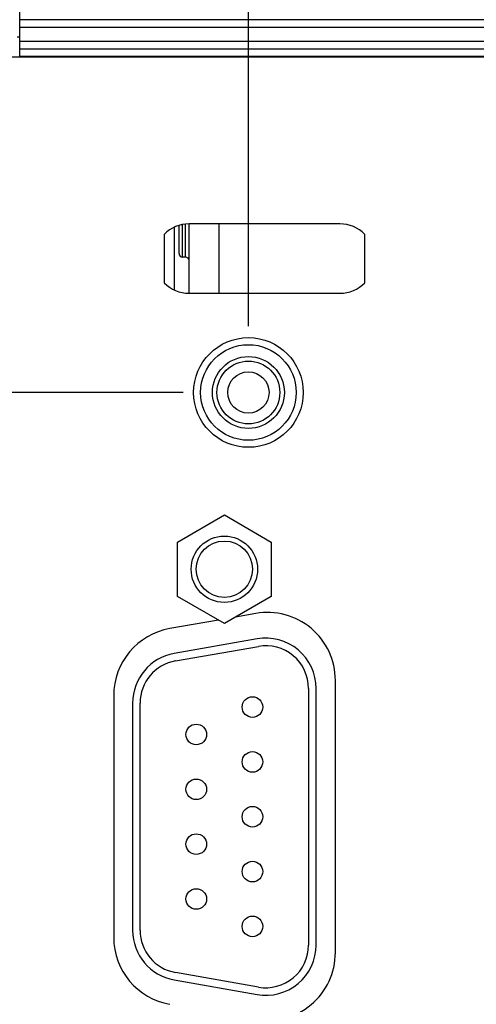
# Model space of a CAD drawing. Header units: inches. Extents: x 0 to 22, y 0 to 17.
# Tile 35 of 49: x 10.8 to 11.7, y 12.4 to 14.4. Entities that reach past the tile are written whole.
import ezdxf

# ---------------------------------------------------------------- set-up
doc = ezdxf.new("R2010")
doc.units = ezdxf.units.IN
doc.header["$LTSCALE"] = 1.21
doc.header["$MEASUREMENT"] = 0
doc.layers.get('0').update_dxf_attribs({"linetype": 'CONTINUOUS'})
doc.layers.add('DIMENSIONS', color=7, linetype='CONTINUOUS')
doc.styles.get("Standard").update_dxf_attribs({"font": 'txt', "width": 0.8})
doc.dimstyles.new('DIMSTYLE_1', dxfattribs={"dimtxt": 0.125, "dimasz": 0.18, "dimexe": 0.18, "dimexo": 0.0625, "dimgap": 0.09, "dimtad": 0, "dimtih": 1, "dimtoh": 1, "dimdec": 3, "dimzin": 4, "dimdsep": 46, "dimtxsty": 'STANDARD', "dimblk": '_FILLED', "dimblk1": '_FILLED', "dimblk2": '_FILLED', "dimcen": 0.09, "dimadec": 0, "dimazin": 0, "dimtp": 0.01, "dimtm": 0.01, "dimtfac": 1, "dimtdec": 3, "dimtofl": 0, "dimtmove": 0, "dimatfit": 3, "dimldrblk": '_FILLED', "dimfxl": 1, "dimtolj": 1, "dimtzin": 4, "dimarcsym": 0})

# ---------------------------------------------------------------- blocks, each defined once
blk = doc.blocks.new('_FILLED')
at = {"color": 0, "linetype": 'BYBLOCK'}
blk.add_solid([(0, 0), (-1, 0.174), (-1, -0.174)], dxfattribs=at)
blk = doc.blocks.new('*D6')
at = {"layer": 'DIMENSIONS', "color": 2, "linetype": 'CONTINUOUS'}
for p, q in [((9.7044, 14.4488), (9.7044, 15.2986)), ((11.2744, 13.754), (11.2744, 15.2986)), ((9.7044, 15.1736), (9.3444, 15.1736)), ((11.2744, 15.1736), (11.6344, 15.1736))]:
    blk.add_line(p, q, dxfattribs=at)
at = {"layer": 'DIMENSIONS', "color": 2, "linetype": 'CONTINUOUS', "xscale": 0.18, "yscale": 0.18, "zscale": 0.18}
blk.add_blockref('_FILLED', (9.7044, 15.1736), dxfattribs=at)
at = {"layer": 'DIMENSIONS', "color": 2, "linetype": 'CONTINUOUS', "xscale": 0.18, "yscale": 0.18, "zscale": 0.18, "rotation": 180}
blk.add_blockref('_FILLED', (11.2744, 15.1736), dxfattribs=at)
at = {"layer": 'DIMENSIONS', "color": 2, "linetype": 'CONTINUOUS', "width": 0.8}
for s, p in [('1.570', (9.8421, 15.1111)), ('[', (10.4671, 15.1111)), ('39.88', (10.5671, 15.1111)), (']', (11.0671, 15.1111))]:
    blk.add_text(s, height=0.125, dxfattribs=at).set_placement(p)
blk = doc.blocks.new('*D7')
at = {"layer": 'DIMENSIONS', "color": 2, "linetype": 'CONTINUOUS'}
for p, q in [((9.7044, 14.4407), (9.7044, 16.0486)), ((11.9382, 13.7535), (11.9382, 16.0486)), ((9.7044, 15.9236), (9.3444, 15.9236)), ((11.9382, 15.9236), (12.2982, 15.9236))]:
    blk.add_line(p, q, dxfattribs=at)
at = {"layer": 'DIMENSIONS', "color": 2, "linetype": 'CONTINUOUS', "xscale": 0.18, "yscale": 0.18, "zscale": 0.18}
blk.add_blockref('_FILLED', (9.7044, 15.9236), dxfattribs=at)
at = {"layer": 'DIMENSIONS', "color": 2, "linetype": 'CONTINUOUS', "xscale": 0.18, "yscale": 0.18, "zscale": 0.18, "rotation": 180}
blk.add_blockref('_FILLED', (11.9382, 15.9236), dxfattribs=at)
at = {"layer": 'DIMENSIONS', "color": 2, "linetype": 'CONTINUOUS', "width": 0.8}
for s, p in [('[', (10.8294, 15.8611)), (']', (11.4294, 15.8611)), ('2.234', (10.2044, 15.8611)), ('56.74', (10.9294, 15.8611))]:
    blk.add_text(s, height=0.125, dxfattribs=at).set_placement(p)
blk = doc.blocks.new('*D10')
at = {"layer": 'DIMENSIONS', "color": 2, "linetype": 'CONTINUOUS'}
for p, q in [((8.8924, 14.422), (8.8924, 14.782)), ((9.6816, 14.422), (8.7674, 14.422)), ((11.1449, 13.6219), (8.7674, 13.6219)), ((8.8924, 13.6219), (8.8924, 13.2619))]:
    blk.add_line(p, q, dxfattribs=at)
at = {"layer": 'DIMENSIONS', "color": 2, "linetype": 'CONTINUOUS', "xscale": 0.18, "yscale": 0.18, "zscale": 0.18}
for p, rotation in [((8.8924, 14.422), 270), ((8.8924, 13.6219), 90)]:
    blk.add_blockref('_FILLED', p, dxfattribs=dict(at, rotation=rotation))
at = {"layer": 'DIMENSIONS', "color": 2, "linetype": 'CONTINUOUS', "width": 0.8}
for s, p in [('.800', (8.2799, 13.9469)), ('[', (8.8049, 13.9469)), ('20.32', (8.9049, 13.9469)), (']', (9.4049, 13.9469))]:
    blk.add_text(s, height=0.125, dxfattribs=at).set_placement(p)
blk = doc.blocks.new('*D13')
at = {"layer": 'DIMENSIONS', "color": 2, "linetype": 'CONTINUOUS'}
for p, q in [((8.1424, 12.495), (7.9872, 12.495)), ((8.1424, 11.6214), (8.1424, 12.495)), ((11.1889, 12.2866), (8.0174, 12.2866)), ((8.1424, 12.2866), (8.1424, 11.6214)), ((8.1424, 10.9562), (8.1424, 11.6214)), ((9.6631, 10.9562), (8.0174, 10.9562))]:
    blk.add_line(p, q, dxfattribs=at)
at = {"layer": 'DIMENSIONS', "color": 2, "linetype": 'CONTINUOUS', "xscale": 0.18, "yscale": 0.18, "zscale": 0.18}
for p, rotation in [((8.1424, 12.2866), 90), ((8.1424, 10.9562), 270)]:
    blk.add_blockref('_FILLED', p, dxfattribs=dict(at, rotation=rotation))
at = {"layer": 'DIMENSIONS', "color": 2, "linetype": 'CONTINUOUS', "width": 0.8}
for s, p in [('[', (7.2247, 12.4325)), (']', (7.8247, 12.4325)), ('1.330', (6.5997, 12.4325)), ('33.79', (7.3247, 12.4325))]:
    blk.add_text(s, height=0.125, dxfattribs=at).set_placement(p)

msp = doc.modelspace()

# ---------------------------------------------------------------- linework, layer by layer
at = {"color": 7, "linetype": 'CONTINUOUS'}
for p, q in [((10.8194, 14.2886), (10.8194, 14.4236)), ((12.4814, 14.3624), (10.8194, 14.3624)), ((12.4814, 14.3474), (10.8194, 14.3474)), ((10.8143, 14.329), (10.8194, 14.329)), ((10.8194, 14.3203), (12.4576, 14.3203)), ((12.4464, 14.2886), (10.523, 14.2886)), ((10.8194, 14.3053), (12.4575, 14.3053)), ((10.8194, 14.3053), (12.4576, 14.3053)), ((10.8194, 14.2903), (12.4725, 14.2903)), ((11.1432, 13.8911), (11.1432, 13.9558)), ((11.1495, 13.891), (11.1495, 13.9567)), ((11.1564, 13.8191), (11.1564, 13.9571)), ((11.4564, 13.9571), (11.1564, 13.9571)), ((11.2153, 13.9571), (11.2153, 13.8191)), ((11.1069, 13.9362), (11.1069, 13.84)), ((11.1269, 13.9505), (11.1269, 13.8257)), ((11.1364, 13.8981), (11.1364, 13.9541)), ((11.5059, 13.84), (11.5059, 13.9362)), ((11.1495, 13.891), (11.1432, 13.8911)), ((11.1564, 13.8191), (11.4564, 13.8191)), ((11.133, 13.3246), (11.2265, 13.3786)), ((11.2265, 13.3786), (11.32, 13.3246)), ((11.133, 13.2166), (11.133, 13.3246)), ((11.32, 13.3246), (11.32, 13.2166)), ((11.2265, 13.1626), (11.133, 13.2166)), ((11.32, 13.2166), (11.2265, 13.1626)), ((11.2889, 13.1826), (11.2488, 13.1755)), ((11.2146, 13.1695), (11.1179, 13.1525)), ((11.2916, 13.1321), (11.1266, 13.103)), ((11.1292, 13.0882), (11.2942, 13.1173)), ((11.4474, 12.5086), (11.4474, 13.0497)), ((11.0064, 13.0195), (11.0064, 12.5387)), ((11.394, 13.0336), (11.394, 12.5236)), ((11.409, 12.5236), (11.409, 13.0336)), ((11.044, 13.0045), (11.044, 12.5527)), ((11.059, 12.5527), (11.059, 13.0045)), ((11.2942, 12.4399), (11.1292, 12.469)), ((11.1266, 12.4542), (11.2916, 12.4251))]:
    msp.add_line(p, q, dxfattribs=at)
for centre, radius in [((11.2744, 13.6219), 0.109), ((11.2744, 13.6219), 0.095), ((11.2744, 13.6219), 0.0715), ((11.2744, 13.6219), 0.0625), ((11.2744, 13.6219), 0.041), ((11.2265, 13.2706), 0.066), ((11.2265, 13.2706), 0.056), ((11.2824, 12.9966), 0.0205), ((11.1706, 12.9421), 0.0205), ((11.2824, 12.8876), 0.0205), ((11.1706, 12.8331), 0.0205), ((11.2824, 12.7786), 0.0205), ((11.1706, 12.7241), 0.0205), ((11.2824, 12.6696), 0.0205), ((11.1706, 12.6151), 0.0205), ((11.2824, 12.5606), 0.0205)]:
    msp.add_circle(centre, radius, dxfattribs=at)
for centre, radius, start, end in [((11.1564, 13.8881), 0.069, 90, 135.8395), ((11.4564, 13.8881), 0.069, 44.1605, 90), ((11.1434, 13.8981), 0.007, 180, 269), ((11.1494, 13.884), 0.007, 0, 89), ((11.1564, 13.8881), 0.069, 224.1605, 270), ((11.4564, 13.8881), 0.069, 270, 315.8395), ((11.3124, 13.0497), 0.135, 0, 100), ((11.1414, 13.0195), 0.135, 100, 180), ((11.309, 13.0336), 0.1, 0, 100), ((11.309, 13.0336), 0.085, 0, 100), ((11.144, 13.0045), 0.1, 100, 180), ((11.144, 13.0045), 0.085, 100, 180), ((11.144, 12.5527), 0.1, 180, 260), ((11.144, 12.5527), 0.085, 180, 260), ((11.1414, 12.5387), 0.135, 180, 260), ((11.3124, 12.5086), 0.135, 260, 360), ((11.309, 12.5236), 0.1, 260, 360), ((11.309, 12.5236), 0.085, 260, 360)]:
    msp.add_arc(centre, radius, start, end, dxfattribs=at)

# ---------------------------------------------------------------- dimensions: what is measured, and where the dimension line sits
at = {"layer": 'DIMENSIONS', "color": 2, "linetype": 'CONTINUOUS'}
for base, p1, p2, picture, middle in [((11.9382, 15.9236), (9.7044, 14.4407), (11.9382, 13.7535), '*D7', (10.8669, 15.9236)), ((11.2744, 15.1736), (9.7044, 14.4488), (11.2744, 13.754), '*D6', (10.5046, 15.1736))]:
    dim = msp.add_linear_dim(base=base, p1=p1, p2=p2, dimstyle='DIMSTYLE_1', dxfattribs=at)
    dim.commit()
    dim.dimension.update_dxf_attribs({"geometry": picture, "text_midpoint": middle, "dimtype": 160})
for base, p1, p2, angle, picture, middle in [((8.8924, 13.6219), (9.6816, 14.422), (11.1449, 13.6219), 270, '*D10', (8.8924, 14.0094)), ((8.1424, 12.2866), (9.6631, 10.9562), (11.1889, 12.2866), 90, '*D13', (7.2622, 12.495))]:
    dim = msp.add_linear_dim(base=base, p1=p1, p2=p2, angle=angle, dimstyle='DIMSTYLE_1', dxfattribs=at)
    dim.commit()
    dim.dimension.update_dxf_attribs({"geometry": picture, "text_midpoint": middle, "dimtype": 160})

doc.saveas('drawing.dxf')
